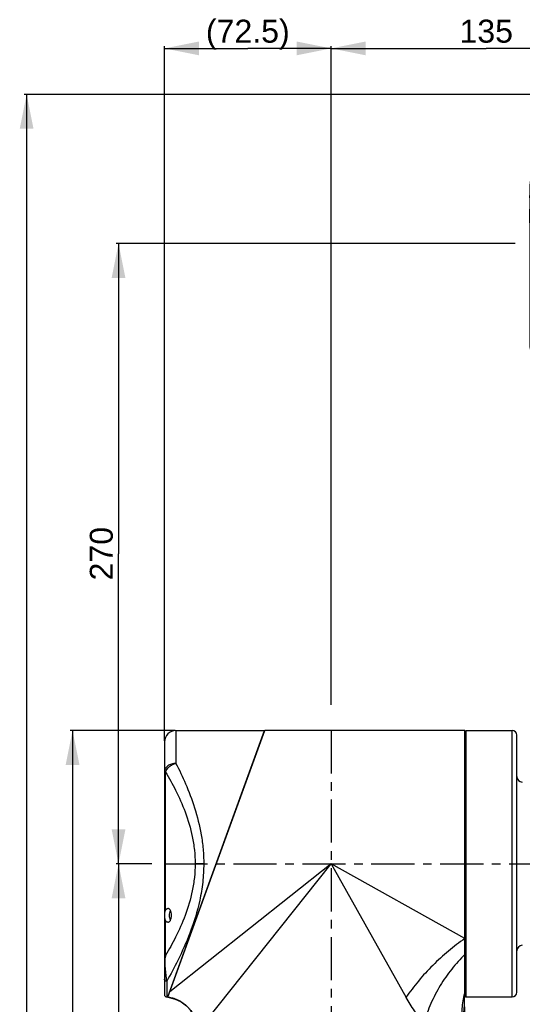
# Model space of a CAD drawing. Header units: millimetres. Extents: x 12 to 2508, y 25 to 1770.
# Tile 23 of 53: x 1319 to 1538, y 930 to 1359. Entities that reach past the tile are written whole.
import ezdxf

# ---------------------------------------------------------------- set-up
doc = ezdxf.new("R2010")
doc.units = ezdxf.units.MM
doc.linetypes.add('CENTER', pattern=[0.6, 0.375, -0.075, 0.075, -0.075])
for name, color, linetype in [('ARM1_ABL4', 7, 'Continuous'), ('ARM1_PIPE_PBL5', 7, 'Continuous'), ('COVER_M_PBL14', 7, 'Continuous'), ('COVER_S_PBL20', 7, 'Continuous'), ('FLANGE_E_PBL3', 7, 'Continuous'), ('FLANGE_J3_PBL37', 7, 'Continuous'), ('HOLDER_M_PBL34', 7, 'Continuous'), ('HOLDER_S_PBL36', 7, 'Continuous'), ('MODULE_M_ABL1', 7, 'Continuous'), ('MODULE_M_ABL13', 7, 'Continuous'), ('MODULE_S_ABL2', 7, 'Continuous'), ('new_view_6_VBL0', 7, 'Continuous')]:
    doc.layers.add(name, color=color, linetype=linetype)
doc.styles.get("Standard").update_dxf_attribs({"font": 'arial.ttf'})
doc.dimstyles.new('DIMSTYLE_11', dxfattribs={"dimtxt": 10, "dimasz": 15, "dimexe": 1, "dimexo": 0.5, "dimgap": 2.5, "dimtad": 1, "dimdsep": 46, "dimtxsty": 'Standard', "dimblk": '_FILLED', "dimblk1": '_FILLED', "dimblk2": '_FILLED', "dimcen": 0.09, "dimclrt": 134, "dimazin": 2, "dimtp": 0.8, "dimtm": 0.8, "dimtfac": 1, "dimtofl": 0, "dimtmove": 0, "dimatfit": 3, "dimldrblk": '_FILLED', "dimfxl": 1, "dimtolj": 1, "dimarcsym": 0})
doc.dimstyles.new('DIMSTYLE_4', dxfattribs={"dimtxt": 10, "dimasz": 15, "dimexe": 1, "dimexo": 0.5, "dimgap": 2.5, "dimtad": 1, "dimdsep": 46, "dimtxsty": 'Standard', "dimblk": '_FILLED', "dimblk1": '_FILLED', "dimblk2": '_FILLED', "dimcen": 0.09, "dimclrt": 134, "dimazin": 2, "dimtp": 0.3, "dimtm": 0.3, "dimtfac": 1, "dimtofl": 0, "dimtmove": 0, "dimatfit": 3, "dimldrblk": '_FILLED', "dimfxl": 1, "dimtolj": 1, "dimarcsym": 0})
doc.dimstyles.new('DIMSTYLE_5', dxfattribs={"dimtxt": 10, "dimasz": 15, "dimexe": 1, "dimexo": 0.5, "dimgap": 2.5, "dimtad": 1, "dimdsep": 46, "dimtxsty": 'Standard', "dimblk": '_FILLED', "dimblk1": '_FILLED', "dimblk2": '_FILLED', "dimcen": 0.09, "dimclrt": 134, "dimazin": 2, "dimtp": 0.5, "dimtm": 0.5, "dimtfac": 1, "dimtofl": 0, "dimtmove": 0, "dimatfit": 3, "dimldrblk": '_FILLED', "dimfxl": 1, "dimtolj": 1, "dimarcsym": 0})
doc.dimstyles.new('DIMSTYLE_6', dxfattribs={"dimtxt": 10, "dimasz": 15, "dimexe": 1, "dimexo": 0.5, "dimgap": 2.5, "dimtad": 1, "dimdec": 0, "dimdsep": 46, "dimtxsty": 'Standard', "dimblk": '_FILLED', "dimblk1": '_FILLED', "dimblk2": '_FILLED', "dimcen": 0.09, "dimclrt": 134, "dimazin": 2, "dimtp": 0.8, "dimtm": 0.8, "dimtfac": 1, "dimtdec": 0, "dimtofl": 0, "dimtmove": 0, "dimatfit": 3, "dimldrblk": '_FILLED', "dimfxl": 1, "dimtolj": 1, "dimarcsym": 0})

# ---------------------------------------------------------------- blocks, each defined once
blk = doc.blocks.new('_FILLED')
at = {"color": 0, "linetype": 'ByBlock'}
blk.add_solid([(0, 0), (-1, 0.2), (-1, -0.2)], dxfattribs=at)
blk = doc.blocks.new('*D26')
at = {"color": 134, "transparency": 16777216}
for p, q in [((258.51, 1447.09), (243.86, 1447.09)), ((244.86, 1447.09), (244.86, 1252.09)), ((244.86, 1057.09), (244.86, 1252.09)), ((260.53, 1057.09), (243.86, 1057.09))]:
    blk.add_line(p, q, dxfattribs=at)
at = {"color": 134, "transparency": 16777216, "xscale": 15, "yscale": 15, "zscale": 15}
for p, rotation in [((244.86, 1447.09), 90), ((244.86, 1057.09), 270)]:
    blk.add_blockref('_FILLED', p, dxfattribs=dict(at, rotation=rotation))
at = {"color": 134, "transparency": 16777216, "insert": (232.36, 1252.09), "char_height": 10, "width": 23, "attachment_point": 2, "rotation": 90, "line_spacing_factor": 0.9}
blk.add_mtext('390', dxfattribs=at)
blk = doc.blocks.new('*D27')
at = {"color": 134, "transparency": 16777216}
for p, q in [((417.52, 1717.09), (243.86, 1717.09)), ((244.86, 1717.09), (244.86, 1582.09)), ((244.86, 1447.09), (244.86, 1582.09)), ((259.35, 1447.09), (243.86, 1447.09))]:
    blk.add_line(p, q, dxfattribs=at)
at = {"color": 134, "transparency": 16777216, "xscale": 15, "yscale": 15, "zscale": 15}
for p, rotation in [((244.86, 1717.09), 90), ((244.86, 1447.09), 270)]:
    blk.add_blockref('_FILLED', p, dxfattribs=dict(at, rotation=rotation))
at = {"color": 134, "transparency": 16777216, "insert": (232.36, 1582.09), "char_height": 10, "width": 23, "attachment_point": 2, "rotation": 90, "line_spacing_factor": 0.9}
blk.add_mtext('270', dxfattribs=at)
blk = doc.blocks.new('COVER_S_PBL20', base_point=(442.11, 1712.34))
at = {"layer": 'COVER_S_PBL20', "color": 7}
for p, q in [((424.36, 1753.46), (424.36, 1752.97)), ((425.86, 1754.59), (460.36, 1754.59)), ((460.36, 1754.6), (434.86, 1684.99)), ((424.06, 1751.92), (424.06, 1744.09)), ((423.86, 1737.13), (423.86, 1737.09)), ((423.86, 1737.09), (423.86, 1732.09)), ((423.86, 1732.09), (423.86, 1731.99)), ((423.86, 1726.19), (423.86, 1726.09)), ((423.86, 1726.19), (423.86, 1726.09)), ((423.86, 1726.09), (423.86, 1672.09)), ((434.86, 1673.59), (434.86, 1684.99)), ((428.63, 1672.09), (428.56, 1672.1)), ((425.86, 1670.09), (434.86, 1670.09))]:
    blk.add_line(p, q, dxfattribs=at)
at = {"layer": 'COVER_S_PBL20', "color": 2}
for p, q in [((429.42, 1717.09), (429.42, 1676.59)), ((446.62, 1717.09), (429.42, 1717.09)), ((431.32, 1717.09), (431.32, 1675.09)), ((423.86, 1672.09), (428.5, 1672.09)), ((434.86, 1675.09), (429.59, 1675.09))]:
    blk.add_line(p, q, dxfattribs=at)
at = {"layer": 'COVER_S_PBL20', "color": 7}
for points in [[(424.86, 1754.32), (424.75, 1754.25), (424.54, 1754.03), (424.4, 1753.76), (424.36, 1753.46)], [(425.86, 1754.59), (425.45, 1754.55), (424.91, 1754.35), (424.86, 1754.32)]]:
    blk.add_lwpolyline(points, dxfattribs=at)
for centre, radius, start, end in [((426.05, 1751.96), 1.98, 134.2954, 137.9221), ((303.86, 1729.09), 120.04, 0.0002, 1.4323), ((425.86, 1672.09), 2, 180, 270)]:
    blk.add_arc(centre, radius, start, end, dxfattribs=at)
at = {"layer": 'COVER_S_PBL20', "color": 2}
for centre, radius, start, end in [((430.55, 1672.09), 2.06, 180.0001, 180.4701), ((428.5, 1672.34), 0.248, 270.0762, 275.0625)]:
    blk.add_arc(centre, radius, start, end, dxfattribs=at)
for points, knots in [([(424.86, 1754.32), (424.86, 1754.32), (424.86, 1754.32), (424.85, 1754.31), (424.85, 1754.29), (424.84, 1754.25), (424.83, 1754.19), (424.81, 1754.09), (424.78, 1753.96), (424.75, 1753.79), (424.71, 1753.6), (424.68, 1753.45), (424.67, 1753.37)], [0, 0, 0, 0, 0.004112, 0.015543, 0.034223, 0.060123, 0.134216, 0.239273, 0.376726, 0.547589, 0.753094, 1, 1, 1, 1]), ([(425.86, 1754.59), (425.88, 1754.53), (425.94, 1754.29), (426.1, 1753.75), (426.34, 1752.85), (426.68, 1751.61), (427.08, 1750.04), (427.75, 1747.34), (428.66, 1743.29), (429.69, 1737.71), (430.58, 1731.31), (431.18, 1724.35), (431.32, 1719.54), (431.32, 1717.09)], [0, 0, 0, 0, 0.004989, 0.019882, 0.044467, 0.078398, 0.121233, 0.172446, 0.297635, 0.448868, 0.62057, 0.806573, 1, 1, 1, 1]), ([(424.06, 1751.92), (425.27, 1747.91), (427.17, 1740.39), (429, 1728.74), (429.42, 1721.13), (429.42, 1717.09)], [0, 0, 0, 0, 0.355025, 0.6571, 1, 1, 1, 1]), ([(430.42, 1670.09), (430.17, 1670.09), (429.66, 1670.2), (429.03, 1670.64), (428.6, 1671.3), (428.5, 1671.82), (428.5, 1672.08)], [0, 0, 0, 0, 0.245447, 0.493519, 0.745386, 1, 1, 1, 1]), ([(431.32, 1675.09), (431.32, 1674.77), (431.31, 1674.12), (431.26, 1673.19), (431.17, 1672.33), (431.06, 1671.59), (430.95, 1671.04), (430.84, 1670.69), (430.76, 1670.48), (430.68, 1670.31), (430.59, 1670.17), (430.48, 1670.09), (430.42, 1670.09)], [0, 0, 0, 0, 0.189039, 0.370786, 0.53823, 0.685334, 0.807096, 0.857324, 0.900032, 0.93514, 0.962873, 1, 1, 1, 1])]:
    blk.add_open_spline(points, degree=3, knots=knots, dxfattribs=at)
at = {"layer": 'COVER_S_PBL20', "color": 7}
for points in [[(424.21, 1752.69), (424.11, 1752.45), (424.06, 1752.18), (424.06, 1751.92)], [(424.58, 1753.28), (424.43, 1753.11), (424.3, 1752.9), (424.21, 1752.69)]]:
    blk.add_open_spline(points, degree=3, dxfattribs=at)
for points, knots in [([(423.86, 1737.09), (423.85, 1737.05), (423.88, 1737.44), (423.89, 1737.63), (423.93, 1738.38), (423.96, 1739.19), (424, 1740.26), (424.03, 1741.45), (424.06, 1742.74), (424.06, 1743.64), (424.06, 1744.09)], [0, 0, 0, 0, 0.019241, 0.076214, 0.168694, 0.293084, 0.444604, 0.617444, 0.804987, 1, 1, 1, 1]), ([(423.86, 1726.09), (423.86, 1726.11), (423.86, 1726.19), (423.86, 1726.36), (423.87, 1726.63), (423.88, 1727), (423.88, 1727.45), (423.89, 1728.15), (423.89, 1728.71), (423.89, 1729.09)], [0, 0, 0, 0, 0.019224, 0.076144, 0.168551, 0.29291, 0.444458, 0.617307, 1, 1, 1, 1]), ([(425.98, 1686.79), (425.98, 1686.99), (425.99, 1687.27), (426.03, 1687.62), (426.07, 1687.85), (426.11, 1688.03), (426.16, 1688.17), (426.21, 1688.26), (426.26, 1688.29), (426.28, 1688.29)], [0, 0, 0, 0, 0.368249, 0.534511, 0.680549, 0.80163, 0.894473, 0.958549, 1, 1, 1, 1]), ([(426.28, 1685.29), (426.26, 1685.29), (426.21, 1685.33), (426.16, 1685.42), (426.11, 1685.56), (426.07, 1685.74), (426.03, 1685.96), (425.99, 1686.32), (425.98, 1686.6), (425.98, 1686.79)], [0, 0, 0, 0, 0.041452, 0.105529, 0.198373, 0.319451, 0.465486, 0.631751, 1, 1, 1, 1]), ([(426.28, 1688.29), (426.3, 1688.29), (426.36, 1688.26), (426.41, 1688.17), (426.46, 1688.03), (426.51, 1687.85), (426.55, 1687.62), (426.59, 1687.27), (426.6, 1686.99), (426.6, 1686.79)], [0, 0, 0, 0, 0.041776, 0.106401, 0.199604, 0.320752, 0.46661, 0.632547, 1, 1, 1, 1]), ([(426.6, 1686.79), (426.6, 1686.6), (426.59, 1686.32), (426.55, 1685.96), (426.51, 1685.74), (426.46, 1685.55), (426.41, 1685.42), (426.36, 1685.33), (426.3, 1685.29), (426.28, 1685.29)], [0, 0, 0, 0, 0.367451, 0.533385, 0.679245, 0.800396, 0.893598, 0.958224, 1, 1, 1, 1]), ([(425.98, 1682.09), (425.98, 1682.29), (425.99, 1682.57), (426.03, 1682.92), (426.07, 1683.15), (426.11, 1683.33), (426.16, 1683.47), (426.21, 1683.56), (426.26, 1683.59), (426.28, 1683.59)], [0, 0, 0, 0, 0.368249, 0.534511, 0.680549, 0.80163, 0.894473, 0.958549, 1, 1, 1, 1]), ([(426.28, 1680.59), (426.26, 1680.59), (426.21, 1680.63), (426.16, 1680.72), (426.11, 1680.86), (426.07, 1681.04), (426.03, 1681.26), (425.99, 1681.62), (425.98, 1681.9), (425.98, 1682.09)], [0, 0, 0, 0, 0.041452, 0.105529, 0.198373, 0.319451, 0.465486, 0.631751, 1, 1, 1, 1]), ([(426.28, 1683.59), (426.3, 1683.59), (426.36, 1683.56), (426.41, 1683.47), (426.46, 1683.33), (426.51, 1683.15), (426.55, 1682.92), (426.59, 1682.57), (426.6, 1682.29), (426.6, 1682.09)], [0, 0, 0, 0, 0.041776, 0.106401, 0.199604, 0.320752, 0.46661, 0.632547, 1, 1, 1, 1]), ([(426.6, 1682.09), (426.6, 1681.9), (426.59, 1681.62), (426.55, 1681.26), (426.51, 1681.04), (426.46, 1680.85), (426.41, 1680.72), (426.36, 1680.63), (426.3, 1680.59), (426.28, 1680.59)], [0, 0, 0, 0, 0.367451, 0.533385, 0.679245, 0.800396, 0.893598, 0.958224, 1, 1, 1, 1]), ([(427.8, 1675.09), (427.8, 1675.29), (427.81, 1675.68), (427.85, 1676.25), (427.93, 1676.76), (428.02, 1677.21), (428.14, 1677.58), (428.28, 1677.86), (428.44, 1678.04), (428.57, 1678.09), (428.63, 1678.09)], [0, 0, 0, 0, 0.183053, 0.358994, 0.52097, 0.663591, 0.782779, 0.87665, 0.946506, 1, 1, 1, 1]), ([(428.63, 1678.09), (428.67, 1678.09), (428.75, 1678.07), (428.87, 1677.99), (428.98, 1677.86), (429.13, 1677.61), (429.29, 1677.18), (429.38, 1676.8), (429.42, 1676.59)], [0, 0, 0, 0, 0.06523, 0.141417, 0.23485, 0.34823, 0.636484, 1, 1, 1, 1]), ([(429.42, 1676.59), (429.46, 1676.35), (429.55, 1675.85), (429.59, 1675.35), (429.59, 1675.09)], [0, 0, 0, 0, 0.483137, 1, 1, 1, 1]), ([(428.56, 1672.1), (428.5, 1672.12), (428.38, 1672.2), (428.24, 1672.4), (428.11, 1672.68), (428, 1673.05), (427.91, 1673.49), (427.82, 1674.18), (427.8, 1674.72), (427.8, 1675.09)], [0, 0, 0, 0, 0.056234, 0.131006, 0.228736, 0.349658, 0.491613, 0.650795, 1, 1, 1, 1]), ([(429.59, 1675.09), (429.59, 1674.7), (429.55, 1674.13), (429.42, 1673.42), (429.3, 1672.97), (429.15, 1672.6), (428.97, 1672.28), (428.76, 1672.09), (428.63, 1672.09)], [0, 0, 0, 0, 0.356797, 0.517998, 0.660401, 0.780384, 0.876101, 1, 1, 1, 1])]:
    blk.add_open_spline(points, degree=3, knots=knots, dxfattribs=at)
at = {"layer": 'COVER_S_PBL20', "color": 2}
blk.add_open_spline([(428.56, 1672.1), (428.55, 1672.1), (428.53, 1672.1), (428.52, 1672.09)], degree=3, dxfattribs=at)
blk = doc.blocks.new('HOLDER_S_PBL36', base_point=(472.41, 1709.94))
at = {"layer": 'HOLDER_S_PBL36', "color": 7}
for p, q in [((434.86, 1684.09), (460.66, 1754.59)), ((460.66, 1754.59), (509.96, 1754.59)), ((509.96, 1671), (509.96, 1754.59)), ((459.62, 1752.59), (459.92, 1752.59)), ((434.86, 1665.29), (434.86, 1684.09)), ((434.86, 1669.99), (448.19, 1669.99)), ((509.86, 1669.59), (509.86, 1665.29)), ((434.86, 1665.29), (509.86, 1665.29))]:
    blk.add_line(p, q, dxfattribs=at)
at = {"layer": 'HOLDER_S_PBL36', "color": 2}
for p, q in [((446.62, 1717.09), (472.36, 1717.09)), ((472.36, 1717.09), (472.36, 1674.99)), ((509.86, 1669.59), (472.36, 1717.09)), ((509.96, 1687.41), (472.36, 1717.09)), ((472.36, 1674.99), (434.86, 1674.99)), ((449.98, 1666.99), (434.86, 1667))]:
    blk.add_line(p, q, dxfattribs=at)
at = {"layer": 'HOLDER_S_PBL36', "color": 7}
blk.add_arc((519.87, 1669.59), 10.01, 171.8955, 179.9942, dxfattribs=at)
at = {"layer": 'HOLDER_S_PBL36', "color": 2}
for points, knots in [([(472.36, 1674.99), (470.39, 1674.45), (466.47, 1673.36), (462.53, 1672.34), (460.56, 1671.87)], [0, 0, 0, 0, 0.502064, 1, 1, 1, 1]), ([(461.44, 1669.99), (463.27, 1670.75), (466.93, 1672.39), (470.54, 1674.12), (472.36, 1674.99)], [0, 0, 0, 0, 0.495337, 1, 1, 1, 1]), ([(448.19, 1669.99), (449.2, 1669.99), (451.25, 1670.12), (455.39, 1670.7), (458.49, 1671.38), (460.56, 1671.87)], [0, 0, 0, 0, 0.241825, 0.490136, 1, 1, 1, 1]), ([(449.98, 1666.99), (449.98, 1667.38), (449.9, 1668.12), (449.58, 1668.96), (449.21, 1669.49), (448.9, 1669.77), (448.55, 1669.95), (448.31, 1669.99), (448.19, 1669.99)], [0, 0, 0, 0, 0.303336, 0.578195, 0.699233, 0.808242, 0.907145, 1, 1, 1, 1]), ([(449.98, 1666.99), (450.9, 1666.99), (452.79, 1667.2), (455.63, 1667.88), (458.53, 1668.84), (460.46, 1669.59), (461.44, 1669.99)], [0, 0, 0, 0, 0.231629, 0.477309, 0.734376, 1, 1, 1, 1]), ([(461.44, 1669.99), (461.32, 1670.33), (461.06, 1670.97), (460.74, 1671.59), (460.56, 1671.87)], [0, 0, 0, 0, 0.522452, 1, 1, 1, 1])]:
    blk.add_open_spline(points, degree=3, knots=knots, dxfattribs=at)
blk = doc.blocks.new('*D28')
at = {"color": 134, "transparency": 16777216}
for p, q in [((552.16, 1782.09), (203.86, 1782.09)), ((204.86, 1782.09), (204.86, 1347.09)), ((204.86, 912.09), (204.86, 1347.09)), ((397.36, 912.09), (203.86, 912.09))]:
    blk.add_line(p, q, dxfattribs=at)
at = {"color": 134, "transparency": 16777216, "xscale": 15, "yscale": 15, "zscale": 15}
for p, rotation in [((204.86, 1782.09), 90), ((204.86, 912.09), 270)]:
    blk.add_blockref('_FILLED', p, dxfattribs=dict(at, rotation=rotation))
at = {"color": 134, "transparency": 16777216, "insert": (192.36, 1347.09), "char_height": 10, "width": 23, "attachment_point": 2, "rotation": 90, "line_spacing_factor": 0.9}
blk.add_mtext('870', dxfattribs=at)
blk = doc.blocks.new('*D29')
at = {"color": 134, "transparency": 16777216}
for p, q in [((337.36, 1517.07), (337.36, 1803.09)), ((337.36, 1802.09), (404.86, 1802.09)), ((472.36, 1802.09), (404.86, 1802.09)), ((472.36, 1766.72), (472.36, 1803.09))]:
    blk.add_line(p, q, dxfattribs=at)
at = {"color": 134, "transparency": 16777216, "xscale": 15, "yscale": 15, "zscale": 15, "rotation": 180}
blk.add_blockref('_FILLED', (337.36, 1802.09), dxfattribs=at)
at = {"color": 134, "transparency": 16777216, "xscale": 15, "yscale": 15, "zscale": 15}
blk.add_blockref('_FILLED', (472.36, 1802.09), dxfattribs=at)
at = {"color": 134, "transparency": 16777216, "insert": (404.86, 1814.59), "char_height": 10, "width": 23, "attachment_point": 2, "line_spacing_factor": 0.9}
blk.add_mtext('135', dxfattribs=at)
blk = doc.blocks.new('*D33')
at = {"color": 134, "transparency": 16777216}
for p, q in [((264.86, 1500.59), (264.86, 1803.09)), ((264.86, 1802.09), (301.11, 1802.09)), ((337.36, 1802.09), (301.11, 1802.09)), ((337.36, 1516.22), (337.36, 1803.09))]:
    blk.add_line(p, q, dxfattribs=at)
at = {"color": 134, "transparency": 16777216, "xscale": 15, "yscale": 15, "zscale": 15, "rotation": 180}
blk.add_blockref('_FILLED', (264.86, 1802.09), dxfattribs=at)
at = {"color": 134, "transparency": 16777216, "xscale": 15, "yscale": 15, "zscale": 15}
blk.add_blockref('_FILLED', (337.36, 1802.09), dxfattribs=at)
at = {"color": 134, "transparency": 16777216, "insert": (301.11, 1814.59), "char_height": 10, "width": 34.4815, "attachment_point": 2, "line_spacing_factor": 0.9}
blk.add_mtext('(72.5)', dxfattribs=at)
blk = doc.blocks.new('*D35')
at = {"color": 134, "transparency": 16777216}
for p, q in [((269.36, 1505.09), (223.86, 1505.09)), ((224.86, 1505.09), (224.86, 1208.59)), ((224.86, 912.09), (224.86, 1208.59)), ((397.36, 912.09), (223.86, 912.09))]:
    blk.add_line(p, q, dxfattribs=at)
at = {"color": 134, "transparency": 16777216, "xscale": 15, "yscale": 15, "zscale": 15}
for p, rotation in [((224.86, 1505.09), 90), ((224.86, 912.09), 270)]:
    blk.add_blockref('_FILLED', p, dxfattribs=dict(at, rotation=rotation))
at = {"color": 134, "transparency": 16777216, "insert": (212.36, 1208.59), "char_height": 10, "width": 23, "attachment_point": 2, "rotation": 90, "line_spacing_factor": 0.9}
blk.add_mtext('593', dxfattribs=at)
blk = doc.blocks.new('HOLDER_M_PBL34', base_point=(330.93, 1441.59))
at = {"layer": 'HOLDER_M_PBL34', "color": 7}
for p, q in [((266.31, 1388.96), (308.56, 1505.09)), ((395.56, 1505.09), (308.56, 1505.09)), ((395.56, 1389.12), (395.56, 1505.09)), ((395.36, 1384.83), (395.36, 1378.09)), ((278.81, 1378.09), (395.36, 1378.09))]:
    blk.add_line(p, q, dxfattribs=at)
at = {"layer": 'HOLDER_M_PBL34', "color": 2}
for p, q in [((337.36, 1447.09), (267.17, 1391.33)), ((282.53, 1378.09), (337.36, 1447.09)), ((337.36, 1447.09), (369.97, 1388.89)), ((395.56, 1414.48), (337.36, 1447.09))]:
    blk.add_line(p, q, dxfattribs=at)
at = {"layer": 'HOLDER_M_PBL34', "color": 7}
for points in [[(395.36, 1384.83), (395.38, 1386.28), (395.47, 1388.08), (395.56, 1389.12)], [(266.31, 1388.97), (266.83, 1388.89), (269.56, 1388.16), (272.1, 1386.94), (274.37, 1385.26), (276.29, 1383.19), (277.78, 1380.79), (278.81, 1378.09)]]:
    blk.add_lwpolyline(points, dxfattribs=at)
at = {"layer": 'HOLDER_M_PBL34', "color": 2}
for centre, radius, start, end in [((264.35, 1374.07), 15.02, 75.4846, 82.5081), ((264.36, 1374.09), 15, 70.5411, 75.4889), ((264.36, 1374.09), 15, 64.8519, 70.5335), ((264.36, 1374.1), 15, 59.6609, 64.8517), ((264.34, 1374.07), 15.03, 53.7221, 59.6549), ((264.36, 1374.1), 14.99, 48.74, 53.7226), ((264.34, 1374.08), 15.02, 42.1857, 48.7315), ((264.36, 1374.09), 15, 37.7356, 42.1862), ((264.34, 1374.08), 15.02, 29.9503, 37.7276), ((264.38, 1374.11), 14.97, 26.6779, 29.9475), ((264.32, 1374.08), 15.04, 15.6821, 26.6662), ((264.45, 1374.12), 14.91, 15.4656, 15.6672)]:
    blk.add_arc(centre, radius, start, end, dxfattribs=at)
for points, knots in [([(395.56, 1414.48), (393.1, 1412.8), (388.27, 1409.12), (381.52, 1402.93), (375.33, 1396.18), (371.65, 1391.35), (369.97, 1388.89)], [0, 0, 0, 0, 0.245728, 0.499996, 0.754267, 1, 1, 1, 1]), ([(395.56, 1407.58), (393.51, 1405.6), (389.64, 1401.29), (384.69, 1394.11), (380.65, 1386.33), (378.63, 1380.86), (377.82, 1378.09)], [0, 0, 0, 0, 0.245843, 0.498069, 0.751282, 1, 1, 1, 1]), ([(395.56, 1391.4), (394.98, 1389.25), (394.17, 1384.83), (394.11, 1380.33), (394.26, 1378.09)], [0, 0, 0, 0, 0.497821, 1, 1, 1, 1]), ([(377.82, 1378.09), (376.31, 1379.63), (373.47, 1383.1), (371.1, 1386.88), (369.97, 1388.89)], [0, 0, 0, 0, 0.483272, 1, 1, 1, 1]), ([(394.26, 1378.09), (394.45, 1378.69), (394.76, 1379.93), (395.03, 1381.51), (395.19, 1382.79), (395.27, 1383.67), (395.32, 1384.35), (395.35, 1384.72), (395.36, 1384.83)], [0, 0, 0, 0, 0.275021, 0.560843, 0.702989, 0.837741, 0.950121, 1, 1, 1, 1])]:
    blk.add_open_spline(points, degree=3, knots=knots, dxfattribs=at)
blk = doc.blocks.new('FLANGE_J3_PBL37', base_point=(408.36, 1447.09))
at = {"layer": 'FLANGE_J3_PBL37', "color": 7}
for p, q in [((396.06, 1505.09), (396.06, 1389.09)), ((396.06, 1505.09), (416.16, 1505.09)), ((418.16, 1391.09), (418.16, 1503.09)), ((396.06, 1389.09), (416.16, 1389.09))]:
    blk.add_line(p, q, dxfattribs=at)
at = {"layer": 'FLANGE_J3_PBL37', "color": 2}
blk.add_line((416.16, 1389.09), (416.16, 1505.09), dxfattribs=at)
at = {"layer": 'FLANGE_J3_PBL37', "color": 7}
for centre, radius, start, end in [((416.16, 1503.09), 2, 0, 90), ((420.66, 1485.09), 2.5, 180, 267.6818), ((420.66, 1409.09), 2.5, 92.3182, 180), ((416.16, 1391.09), 2, 270, 360)]:
    blk.add_arc(centre, radius, start, end, dxfattribs=at)
blk = doc.blocks.new('MODULE_M_ABL1', base_point=(315.107, 1179.593))
at = {"layer": 'MODULE_M_ABL1', "color": 134}
dim = blk.add_linear_dim(base=(244.857, 1447.093), p1=(261.034, 1057.093), p2=(259.011, 1447.093), angle=90, dimstyle='DIMSTYLE_5', dxfattribs=at)
dim.commit()
dim.dimension.update_dxf_attribs({"geometry": '*D26', "text_midpoint": (244.857, 1252.206), "dimtype": 128})
blk = doc.blocks.new('MODULE_S_ABL2', base_point=(371.157, 1600.845))
at = {"layer": 'COVER_S_PBL20'}
blk.add_blockref('COVER_S_PBL20', (442.107, 1712.345), dxfattribs=at)
at = {"layer": 'HOLDER_S_PBL36'}
blk.add_blockref('HOLDER_S_PBL36', (472.407, 1709.943), dxfattribs=at)
at = {"layer": 'MODULE_S_ABL2', "color": 134}
dim = blk.add_linear_dim(base=(244.857, 1447.093), p1=(418.021, 1717.093), p2=(259.848, 1447.093), angle=270, dimstyle='DIMSTYLE_5', dxfattribs=at)
dim.commit()
dim.dimension.update_dxf_attribs({"geometry": '*D27', "text_midpoint": (244.857, 1582.094), "dimtype": 128})
blk = doc.blocks.new('FLANGE_E_PBL3', base_point=(411.606, 1363.343))
at = {"layer": 'FLANGE_E_PBL3', "color": 134}
dim = blk.add_linear_dim(base=(204.857, 912.093), p1=(552.657, 1782.093), p2=(397.857, 912.093), angle=270, dimstyle='DIMSTYLE_6', dxfattribs=at)
dim.commit()
dim.dimension.update_dxf_attribs({"geometry": '*D28', "text_midpoint": (204.857, 1347.113), "dimtype": 128})
blk = doc.blocks.new('ARM1_PIPE_PBL5', base_point=(368.607, 1481.943))
at = {"layer": 'ARM1_PIPE_PBL5', "color": 134}
dim = blk.add_linear_dim(base=(264.857, 1802.093), p1=(337.357, 1515.721), p2=(264.857, 1500.093), angle=180, text='(<>)', dimstyle='DIMSTYLE_4', dxfattribs=at)
dim.commit()
dim.dimension.update_dxf_attribs({"geometry": '*D33', "text_midpoint": (301.107, 1802.093), "dimtype": 128})
dim = blk.add_linear_dim(base=(472.357, 1802.093), p1=(337.357, 1516.569), p2=(472.357, 1766.221), dimstyle='DIMSTYLE_5', dxfattribs=at)
dim.commit()
dim.dimension.update_dxf_attribs({"geometry": '*D29', "text_midpoint": (404.932, 1802.093), "dimtype": 128})
blk = doc.blocks.new('ARM1_ABL4', base_point=(368.61, 1469.84))
at = {"layer": 'ARM1_PIPE_PBL5'}
blk.add_blockref('ARM1_PIPE_PBL5', (368.61, 1481.94), dxfattribs=at)
blk = doc.blocks.new('COVER_M_PBL14', base_point=(305.107, 1208.596))
at = {"layer": 'COVER_M_PBL14', "color": 7}
for p, q in [((266.254, 1389.087), (308.359, 1505.099)), ((269.857, 1505.093), (308.357, 1505.093)), ((307.595, 1502.993), (307.793, 1502.993)), ((264.857, 1500.093), (264.857, 1390.093)), ((265.857, 1389.093), (266.257, 1389.093)), ((267.019, 1391.193), (267.121, 1391.193))]:
    blk.add_line(p, q, dxfattribs=at)
at = {"layer": 'COVER_M_PBL14', "color": 2}
for p, q in [((269.857, 1505.093), (269.857, 1490.77)), ((265.357, 1487.005), (264.857, 1487.005)), ((265.357, 1426.899), (265.357, 1487.005)), ((281.932, 1447.093), (278.186, 1447.093)), ((265.357, 1407.18), (265.357, 1422.287)), ((265.857, 1395.939), (265.857, 1389.093))]:
    blk.add_line(p, q, dxfattribs=at)
at = {"layer": 'COVER_M_PBL14', "color": 7}
for centre, radius, start, end in [((269.857, 1500.093), 5, 90, 180), ((265.857, 1390.093), 1, 180, 270)]:
    blk.add_arc(centre, radius, start, end, dxfattribs=at)
at = {"layer": 'COVER_M_PBL14', "color": 2}
for points, knots in [([(269.857, 1490.771), (269.212, 1490.771), (267.953, 1490.588), (266.309, 1489.795), (265.322, 1488.732), (264.924, 1487.755), (264.857, 1487.252), (264.857, 1487.005)], [0, 0, 0, 0, 0.2809752, 0.5446724, 0.7818248, 0.8924254, 1, 1, 1, 1]), ([(265.358, 1487.005), (265.672, 1487.918), (266.654, 1489.167), (268.347, 1490.273), (269.346, 1490.648), (269.857, 1490.77)], [0, 0, 0, 0, 0.4778955, 0.7400545, 1, 1, 1, 1]), ([(269.857, 1490.77), (271.329, 1487.864), (274.308, 1481.555), (278.231, 1471.249), (280.66, 1461.66), (281.742, 1453.452), (281.932, 1449.22), (281.932, 1447.093)], [0, 0, 0, 0, 0.2137629, 0.4573815, 0.7225085, 0.8604355, 1, 1, 1, 1]), ([(265.357, 1487.005), (266.882, 1484.416), (269.986, 1478.774), (274.144, 1469.456), (276.781, 1460.655), (277.976, 1453.035), (278.186, 1449.082), (278.186, 1447.093)], [0, 0, 0, 0, 0.2125264, 0.4551724, 0.7205907, 0.8593355, 1, 1, 1, 1]), ([(278.186, 1447.093), (278.186, 1445.104), (277.976, 1441.151), (276.781, 1433.53), (274.144, 1424.73), (269.986, 1415.412), (266.882, 1409.769), (265.357, 1407.18)], [0, 0, 0, 0, 0.1406665, 0.2794114, 0.5448276, 0.7874729, 1, 1, 1, 1]), ([(281.932, 1447.093), (281.932, 1444.396), (281.628, 1439.049), (279.934, 1428.855), (276.365, 1417.385), (271.169, 1405.756), (267.527, 1398.912), (265.857, 1395.939)], [0, 0, 0, 0, 0.1492565, 0.2957259, 0.5711187, 0.8112363, 1, 1, 1, 1]), ([(265.357, 1407.18), (265.279, 1406.898), (265.007, 1405.798), (264.857, 1404.663), (264.857, 1403.822)], [0, 0, 0, 0, 0.2582822, 1, 1, 1, 1]), ([(265.132, 1403.472), (265.112, 1403.775), (265.085, 1404.544), (265.15, 1405.785), (265.275, 1406.715), (265.357, 1407.18)], [0, 0, 0, 0, 0.2449106, 0.6188678, 1, 1, 1, 1]), ([(264.857, 1403.822), (264.857, 1403.755), (264.925, 1403.602), (265.056, 1403.513), (265.132, 1403.472)], [0, 0, 0, 0, 0.4364447, 1, 1, 1, 1]), ([(265.857, 1395.939), (265.796, 1396.424), (265.668, 1397.483), (265.525, 1398.867), (265.406, 1400.113), (265.283, 1401.564), (265.175, 1402.691), (265.132, 1403.472)], [0, 0, 0, 0, 0.1936569, 0.4228225, 0.5514331, 0.689976, 1, 1, 1, 1]), ([(265.857, 1395.939), (265.727, 1395.939), (265.47, 1395.983), (265.139, 1396.175), (264.911, 1396.468), (264.857, 1396.706), (264.857, 1396.821)], [0, 0, 0, 0, 0.2643076, 0.520371, 0.7645476, 1, 1, 1, 1])]:
    blk.add_open_spline(points, degree=3, knots=knots, dxfattribs=at)
at = {"layer": 'COVER_M_PBL14', "color": 7}
for points, knots in [([(265.357, 1422.287), (265.274, 1422.43), (265.145, 1422.766), (265.001, 1423.54), (264.963, 1424.593), (265.001, 1425.646), (265.145, 1426.42), (265.274, 1426.756), (265.357, 1426.899)], [0, 0, 0, 0, 0.1052149, 0.2260961, 0.4999693, 0.7738569, 0.8947679, 1, 1, 1, 1]), ([(265.357, 1426.899), (265.419, 1427.005), (265.55, 1427.196), (265.787, 1427.422), (266.045, 1427.561), (266.228, 1427.593), (266.316, 1427.593)], [0, 0, 0, 0, 0.299184, 0.5582529, 0.7868271, 1, 1, 1, 1]), ([(266.316, 1421.593), (266.414, 1421.593), (266.622, 1421.633), (266.913, 1421.798), (267.187, 1422.062), (267.539, 1422.572), (267.855, 1423.429), (267.987, 1424.594), (267.855, 1425.758), (267.539, 1426.614), (267.187, 1427.124), (266.913, 1427.388), (266.622, 1427.553), (266.414, 1427.593), (266.316, 1427.593)], [0, 0, 0, 0, 0.0398145, 0.0838237, 0.1344307, 0.1930609, 0.3346014, 0.5001238, 0.6655587, 0.8070151, 0.8655992, 0.9161952, 0.960191, 1, 1, 1, 1]), ([(267.462, 1422.519), (267.321, 1422.817), (267.118, 1423.508), (267.022, 1424.601), (267.12, 1425.692), (267.325, 1426.381), (267.468, 1426.678)], [0, 0, 0, 0, 0.232402, 0.5005003, 0.7682861, 1, 1, 1, 1]), ([(266.316, 1421.593), (266.228, 1421.593), (266.045, 1421.624), (265.787, 1421.763), (265.55, 1421.99), (265.419, 1422.181), (265.357, 1422.287)], [0, 0, 0, 0, 0.213173, 0.4417484, 0.7008169, 1, 1, 1, 1])]:
    blk.add_open_spline(points, degree=3, knots=knots, dxfattribs=at)
at = {"layer": 'COVER_M_PBL14', "color": 134}
dim = blk.add_linear_dim(base=(224.857, 912.093), p1=(269.857, 1505.093), p2=(397.857, 912.093), angle=270, dimstyle='DIMSTYLE_11', dxfattribs=at)
dim.commit()
dim.dimension.update_dxf_attribs({"geometry": '*D35', "text_midpoint": (224.857, 1208.594), "dimtype": 128})
blk = doc.blocks.new('MODULE_M_ABL13', base_point=(305.11, 1208.6))
at = {"layer": 'COVER_M_PBL14'}
blk.add_blockref('COVER_M_PBL14', (305.11, 1208.6), dxfattribs=at)
at = {"layer": 'HOLDER_M_PBL34'}
blk.add_blockref('HOLDER_M_PBL34', (330.93, 1441.59), dxfattribs=at)
blk = doc.blocks.new('NEW_VIEW_6_VBL0', base_point=(411.61, 1363.34))
at = {"layer": 'ARM1_ABL4'}
blk.add_blockref('ARM1_ABL4', (368.61, 1469.84), dxfattribs=at)
at = {"layer": 'FLANGE_E_PBL3'}
blk.add_blockref('FLANGE_E_PBL3', (411.61, 1363.34), dxfattribs=at)
at = {"layer": 'FLANGE_J3_PBL37'}
blk.add_blockref('FLANGE_J3_PBL37', (408.36, 1447.09), dxfattribs=at)
at = {"layer": 'MODULE_M_ABL1'}
blk.add_blockref('MODULE_M_ABL1', (315.11, 1179.59), dxfattribs=at)
at = {"layer": 'MODULE_M_ABL13'}
blk.add_blockref('MODULE_M_ABL13', (305.11, 1208.6), dxfattribs=at)
at = {"layer": 'MODULE_S_ABL2'}
blk.add_blockref('MODULE_S_ABL2', (371.16, 1600.84), dxfattribs=at)

msp = doc.modelspace()

# ---------------------------------------------------------------- linework, layer by layer
at = {"color": 1, "linetype": 'CENTER', "ltscale": 50}
for p, q in [((1455, 1049.644), (1455, 543.644)), ((1382.5, 991.644), (1627.5, 991.644))]:
    msp.add_line(p, q, dxfattribs=at)

# ---------------------------------------------------------------- block references
at = {"layer": 'new_view_6_VBL0'}
msp.add_blockref('NEW_VIEW_6_VBL0', (1529.249, 907.894), dxfattribs=at)

doc.saveas('drawing.dxf')
